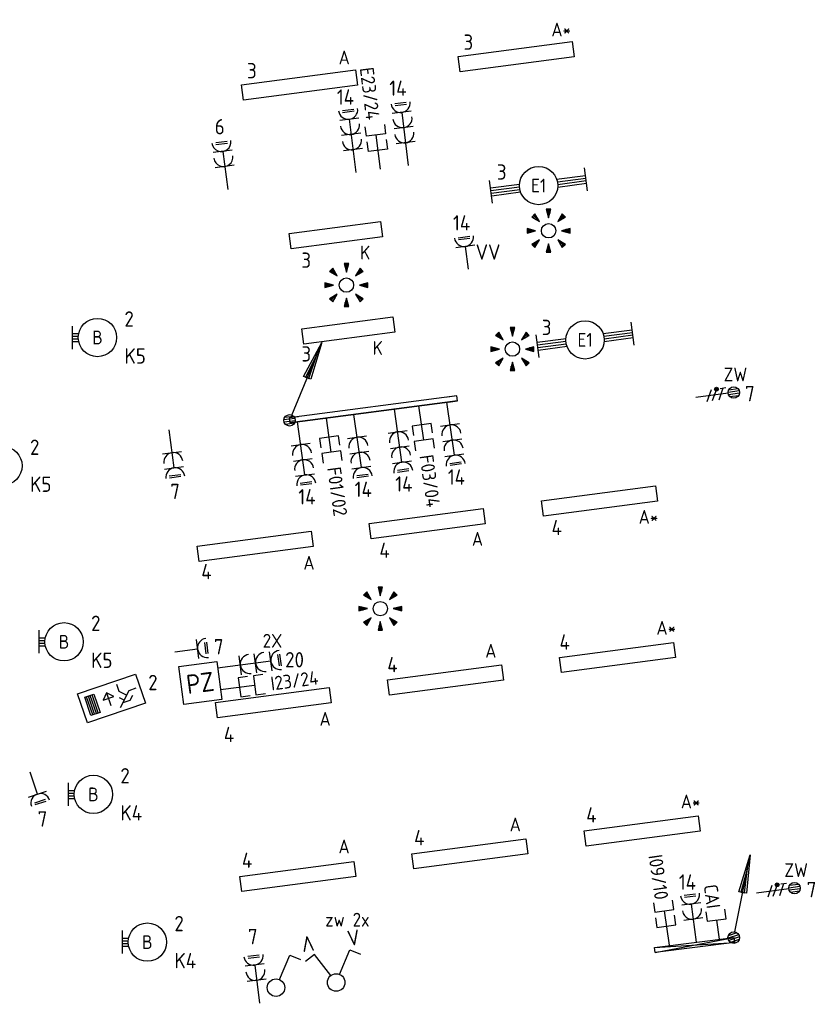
# Model space of a CAD drawing. Header units: millimetres. Extents: x -30977 to 210218, y -180497 to 109503.
# Tile 26 of 31: x 55504 to 65913, y 27816 to 40664. Entities that reach past the tile are written whole.
import ezdxf
from ezdxf.enums import TextEntityAlignment as Align

# ---------------------------------------------------------------- set-up
doc = ezdxf.new("R2010")
doc.units = ezdxf.units.MM
doc.header["$LTSCALE"] = 100
doc.header["$PDMODE"] = 1
for name, color, linetype in [('EB61306-_ATTRIB', 2, 'Continuous'), ('EB62204-_ATTRIB', 2, 'Continuous'), ('EB63101-_ATTRIB', 2, 'Continuous'), ('EB63103-_ATTRIB', 2, 'Continuous'), ('EB6441--_ATTRIB', 2, 'Continuous'), ('EB6531--_ATTRIB', 2, 'Continuous'), ('EL6110--_CEN-NOODSTR', 3, 'Continuous'), ('EL61303-_WANDGOOT', 3, 'Continuous'), ('EL61306-_ZUIL', 3, 'Continuous'), ('EL62203-_KRACHT-WCD230', 3, 'Continuous'), ('EL62204-_KRACHT-ASP230', 3, 'Continuous'), ('EL62205-_KRACHT-KAST', 3, 'Continuous'), ('EL63101-_LICHT-ARM', 3, 'Continuous'), ('EL63102-_LICHT-SCH', 3, 'Continuous'), ('EL63103-_LICHT-WCD230V', 3, 'Continuous'), ('EL63202-_NOODVRL-TXT', 3, 'Continuous'), ('EL6441--_DATACOM', 3, 'Continuous'), ('EL6531--_ZONWERING', 3, 'Continuous')]:
    doc.layers.add(name, color=color, linetype=linetype)
doc.styles.add('2_0', font='iso', dxfattribs={"height": 200})
doc.styles.add('ISO', font='iso.shx', dxfattribs={"height": 220})
doc.styles.add('NORATT', font='iso.shx')
doc.styles.add('NORDIM', font='isocp.shx')
doc.styles.get("Standard").update_dxf_attribs({"font": 'arial.ttf'})

# ---------------------------------------------------------------- blocks, each defined once
blk = doc.blocks.new('ES3W1L')
for p, q in [((1.25, 0), (-1.25, 0)), ((-0.75, 1.25), (0.75, 1.25)), ((-0.75, 1), (0.75, 1)), ((0, 0), (0, -3))]:
    blk.add_line(p, q)
blk.add_arc((0, 1.25), 1.25, 180, 0)
at = {"style": 'NORATT'}
for tag, flags, p in [('VERMOGEN', 9, (-2.5, 3)), ('GROEP', 8, (0, 3)), ('SCHAK', 8, (2.5, 3)), ('GELIJK', 9, (5, 3)), ('KAST', 9, (7, 3)), ('TAL', 8, (2.5, 3))]:
    blk.add_attdef(tag, text='', height=1.8, rotation=90, dxfattribs=dict(at, flags=flags)).set_placement(p, align=Align.MIDDLE_CENTER)
at = {"style": 'NORATT', "flags": 8}
blk.add_attdef('DOEL', text='', height=1.8, rotation=90, dxfattribs=at).set_placement((-2.5, 3), align=Align.MIDDLE_LEFT)
at = {"style": 'NORATT', "flags": 9}
blk.add_attdef('M_CODE', text='', height=1.8, dxfattribs=at).set_placement((0, 0), align=Align.MIDDLE_CENTER)
blk = doc.blocks.new('ES3G10')
for p, q in [((-3.25, -1.5), (-3.25, 1.5)), ((-3.25, 0.52), (-2.44, 0.52)), ((-3.25, 0.17), (-2.49, 0.17)), ((-3.25, -0.17), (-2.49, -0.17)), ((-3.25, -0.52), (-2.44, -0.52))]:
    blk.add_line(p, q)
blk.add_circle((0, 0), 2.5)
at = {"style": 'NORATT', "flags": 9}
blk.add_attdef('GELIJK', text='', height=1.8, dxfattribs=at).set_placement((3.5, 5), align=Align.MIDDLE_CENTER)
at = {"color": 6, "style": 'NORATT'}
for tag, flags, p in [('SCHAK', 8, (3.5, 2.75)), ('A_CODE', 8, (0, 0)), ('GROEP', 8, (-3.5, -2.75)), ('KAST', 9, (3.5, -2.75))]:
    blk.add_attdef(tag, text='', height=1.8, dxfattribs=dict(at, flags=flags)).set_placement(p, align=Align.MIDDLE)
blk = doc.blocks.new('ES3W2L')
for p, q in [((-0.75, 3.25), (0.75, 3.25)), ((-0.75, 3), (0.75, 3)), ((1.25, 2), (-1.25, 2)), ((0, 2), (0, -3)), ((1.25, 0), (-1.25, 0))]:
    blk.add_line(p, q)
for centre in [(0, 3.25), (0, 1.25)]:
    blk.add_arc(centre, 1.25, 180, 0)
at = {"style": 'NORATT'}
for tag, height, flags, p in [('GROEPI', 1.8, 9, (0, 9.5)), ('CODE', 3.5, 8, (0, 4.5)), ('M_CODE', 1.8, 9, (0, 0)), ('VERMOGENI', 1.8, 9, (0, -9.5)), ('DOELI', 1.8, 9, (0, -11.5))]:
    blk.add_attdef(tag, text='', height=height, dxfattribs=dict(at, flags=flags)).set_placement(p, align=Align.MIDDLE_CENTER)
for tag, flags, p in [('VERMOGEN', 9, (-2.5, 5)), ('GELIJKI', 9, (5, 5)), ('GELIJK', 9, (5, 5)), ('GROEP', 8, (0, 5)), ('SCHAK', 8, (2.5, 5)), ('KAST', 9, (7, 5)), ('TAL', 8, (2.5, 5))]:
    blk.add_attdef(tag, text='', height=1.8, rotation=90, dxfattribs=dict(at, flags=flags)).set_placement(p, align=Align.MIDDLE_CENTER)
at = {"style": 'NORATT', "flags": 8}
blk.add_attdef('DOEL', text='', height=1.8, rotation=90, dxfattribs=at).set_placement((-2.5, 5), align=Align.MIDDLE_LEFT)
blk = doc.blocks.new('ES111352')
at = {"color": 0}
blk.add_line((0, 1.5), (0, -3), dxfattribs=at)
for points in [[(-1.25, 2.75), (-1.25, 1.5), (1.25, 1.5), (1.25, 2.75)], [(-1.25, 0.75), (-1.25, -0.5), (1.25, -0.5), (1.25, 0.75)]]:
    blk.add_lwpolyline(points, dxfattribs=at)
at = {"color": 0, "style": 'NORATT', "flags": 8}
blk.add_attdef('NUMMER1', text='', height=1.8, rotation=90, dxfattribs=at).set_placement((-1.5, 4.5), align=Align.MIDDLE_LEFT)
at = {"style": 'NORATT', "flags": 8}
blk.add_attdef('NUMMER', text='', height=1.8, rotation=90, dxfattribs=at).set_placement((1.5, 4.5), align=Align.MIDDLE_LEFT)
at = {"style": 'NORATT'}
for tag, flags, p in [('PANEEL', 9, (0, 3)), ('CODE', 9, (1, 3.5)), ('GRP', 8, (0, -5)), ('RUIMTE', 9, (0, -7.5))]:
    blk.add_attdef(tag, text='', height=1.8, dxfattribs=dict(at, flags=flags)).set_placement(p, align=Align.MIDDLE_LEFT)
at = {"style": 'NORATT', "flags": 8}
blk.add_attdef('M_CODE', text='', height=1.8, dxfattribs=at).set_placement((0, 0), align=Align.MIDDLE_CENTER)
blk = doc.blocks.new('ES652141')
for p, q in [((-0.2, 3.75), (-0.2, 3)), ((0, 3.75), (0, 2.25)), ((0.2, 3.75), (0.2, 3)), ((-2.79, 2.51), (-2.26, 1.98)), ((-2.65, 2.65), (-1.59, 1.59)), ((-2.51, 2.79), (-1.98, 2.26)), ((2.65, 2.65), (1.59, 1.59)), ((2.51, 2.79), (1.98, 2.26)), ((2.79, 2.51), (2.26, 1.98)), ((-3.75, 0.2), (-3, 0.2)), ((-3.75, 0), (-2.25, 0)), ((3.75, 0), (2.25, 0)), ((3.75, 0.2), (3, 0.2)), ((-3.75, -0.2), (-3, -0.2)), ((-2.65, -2.65), (-1.59, -1.59)), ((2.65, -2.65), (1.59, -1.59)), ((3.75, -0.2), (3, -0.2)), ((-2.79, -2.51), (-2.26, -1.98)), ((-2.51, -2.79), (-1.98, -2.26)), ((-0.2, -3.75), (-0.2, -3)), ((0, -3.75), (0, -2.25)), ((0.2, -3.75), (0.2, -3)), ((2.51, -2.79), (1.98, -2.26)), ((2.79, -2.51), (2.26, -1.98))]:
    blk.add_line(p, q)
for points in [[(0, 2.25), (0.4, 3.75), (-0.4, 3.75)], [(-1.59, 1.59), (-2.37, 2.93), (-2.93, 2.37)], [(1.59, 1.59), (2.93, 2.37), (2.37, 2.93)], [(-2.25, 0), (-3.75, 0.4), (-3.75, -0.4)], [(2.25, 0), (3.75, -0.4), (3.75, 0.4)], [(-1.59, -1.59), (-2.93, -2.37), (-2.37, -2.93)], [(1.59, -1.59), (2.37, -2.93), (2.93, -2.37)], [(0, -2.25), (-0.4, -3.75), (0.4, -3.75)]]:
    blk.add_lwpolyline(points, close=True)
blk.add_circle((0, 0), 1.25)
at = {"style": 'NORATT'}
blk.add_attdef('NUMMER', text='', height=1.8, dxfattribs=at).set_placement((0, 5), align=Align.MIDDLE)
for tag, flags, p in [('PANEEL', 9, (0, 3)), ('CODE', 9, (1, 3.5)), ('GRP', 8, (0, -5)), ('RUIMTE', 9, (0, -7.5))]:
    blk.add_attdef(tag, text='', height=1.8, dxfattribs=dict(at, flags=flags)).set_placement(p, align=Align.MIDDLE_LEFT)
at = {"style": 'NORATT', "flags": 8}
blk.add_attdef('M_CODE', text='', height=1.8, dxfattribs=at).set_placement((0, 0), align=Align.MIDDLE_CENTER)
blk = doc.blocks.new('ES3S1')
blk.add_lwpolyline([(0.58, 1), (2.31, 4), (3.61, 3.25)])
blk.add_circle((0, 0), 1.15)
at = {"style": 'NORATT'}
for tag, flags, p in [('SCHAK', 8, (3, 5.5)), ('KAST', 9, (-3, 0.5)), ('M_CODE', 9, (0, 0)), ('DOEL', 9, (-3, -2)), ('GROEP', 9, (-3, -4.5))]:
    blk.add_attdef(tag, text='', height=1.8, dxfattribs=dict(at, flags=flags)).set_placement(p, align=Align.MIDDLE_CENTER)
blk = doc.blocks.new('EJ3P31')
at = {"color": 0}
blk.add_lwpolyline([(-7.5, -1), (-7.5, 1), (7.5, 1), (7.5, -1)], close=True, dxfattribs=at)
at = {"style": 'NORATT', "flags": 9}
blk.add_attdef('GELIJK', text='', height=1.8, dxfattribs=at).set_placement((3.5, 5), align=Align.MIDDLE_CENTER)
at = {"color": 0, "style": 'NORATT'}
for tag, flags, p in [('A_CODE', 8, (-3.5, 2.75)), ('SCHAK', 8, (3.5, 2.75)), ('GROEP', 8, (-3.5, -2.75)), ('KAST', 9, (3.5, -2.75))]:
    blk.add_attdef(tag, text='', height=1.8, dxfattribs=dict(at, flags=flags)).set_placement(p, align=Align.MIDDLE)
blk = doc.blocks.new('EJ3P21')
at = {"color": 0}
blk.add_lwpolyline([(-6, -1), (-6, 1), (6, 1), (6, -1)], close=True, dxfattribs=at)
at = {"style": 'NORATT'}
for tag, height, flags, p in [('GROEPI', 1.8, 9, (0, 9.5)), ('CODE', 3.5, 8, (0, 4.5)), ('GELIJK', 1.8, 9, (3.5, 5)), ('M_CODE', 1.8, 9, (0, 0)), ('VERMOGEN', 1.8, 9, (0, -5.5)), ('DOEL', 1.8, 9, (0, -7.5)), ('VERMOGENI', 1.8, 9, (0, -9.5)), ('DOELI', 1.8, 9, (0, -11.5))]:
    blk.add_attdef(tag, text='', height=height, dxfattribs=dict(at, flags=flags)).set_placement(p, align=Align.MIDDLE_CENTER)
at = {"style": 'NORATT', "flags": 9}
for tag in ['GELIJKI', 'TAL']:
    blk.add_attdef(tag, text='', height=1.8, rotation=90, dxfattribs=at).set_placement((5, 2.75), align=Align.MIDDLE_CENTER)
at = {"style": 'NORATT'}
for tag, flags, p in [('SCHAK', 8, (3.5, 2.8)), ('A_CODE', 8, (0, 0)), ('GROEP', 8, (-3.5, -2.8)), ('KAST', 9, (3.5, -2.8))]:
    blk.add_attdef(tag, text='', height=1.8, dxfattribs=dict(at, flags=flags)).set_placement(p, align=Align.MIDDLE)
blk = doc.blocks.new('EJ3T20')
at = {"color": 0}
for p, q in [((-6.25, -1.5), (-6.25, 1.5)), ((6.25, -1.5), (6.25, 1.5)), ((-6.25, 0.52), (-2.44, 0.52)), ((-6.25, 0.17), (-2.49, 0.17)), ((2.44, 0.52), (6.25, 0.52)), ((2.49, 0.17), (6.25, 0.17)), ((-6.25, -0.17), (-2.49, -0.17)), ((-6.25, -0.52), (-2.44, -0.52)), ((2.44, -0.52), (6.25, -0.52)), ((2.49, -0.17), (6.25, -0.17))]:
    blk.add_line(p, q, dxfattribs=at)
blk.add_circle((0, 0), 2.5, dxfattribs=at)
at = {"style": 'NORATT', "flags": 9}
blk.add_attdef('GELIJK', text='', height=1.8, dxfattribs=at).set_placement((3.5, 5), align=Align.MIDDLE_CENTER)
at = {"color": 0, "style": 'NORATT'}
for tag, flags, p in [('SCHAK', 8, (3.5, 2.75)), ('A_CODE', 8, (0, 0)), ('GROEP', 8, (-3.5, -2.75)), ('KAST', 9, (3.5, -2.75))]:
    blk.add_attdef(tag, text='', height=1.8, dxfattribs=dict(at, flags=flags)).set_placement(p, align=Align.MIDDLE)
blk = doc.blocks.new('ES3N026')
for p, q in [((-1.5, 0.75), (-1, 0.25)), ((0.38, -0.88), (0.38, 0.87)), ((2.25, 1.25), (2.25, -1.25)), ((2.5, 1.25), (2.5, -1.25)), ((2.75, 1.25), (2.75, -1.25)), ((3, 1.25), (3, -1.25))]:
    blk.add_line(p, q)
for points in [[(4.01, 2.01), (4.01, -1.98), (-3.99, -1.98), (-3.99, 2.01)], [(3.25, -1.25), (2, -1.25), (2, 1.25), (3.25, 1.25)], [(0.38, -0.88), (1.12, -0.13), (-0.37, -0.13)]]:
    blk.add_lwpolyline(points, close=True)
for points in [[(-0.75, 1.5), (-2.5, -0.25), (-3.5, -0.25)], [(-1.25, 1), (-2.25, 1), (-2.75, 0.5)], [(-2, 0.25), (-1.25, -0.5), (-1.25, -1.5)]]:
    blk.add_lwpolyline(points)
at = {"style": 'NORATT'}
for tag, height, flags, p in [('GROEPI', 1.8, 9, (0, 9.5)), ('CODE', 3.5, 8, (0, 4.5)), ('A_CODE', 1.8, 8, (-3.5, 3.5)), ('NUMMER', 1.8, 8, (3.5, 3.5)), ('SCHAK', 1.8, 8, (3.5, 2.75)), ('M_CODE', 1.8, 9, (0, 0)), ('GROEP', 1.8, 8, (-3.5, -3.5)), ('KAST', 1.8, 9, (3.5, -3.5)), ('VERMOGEN', 1.8, 9, (0, -5.5)), ('DOEL', 1.8, 9, (0, -7.5)), ('VERMOGENI', 1.8, 9, (0, -9.5)), ('DOELI', 1.8, 9, (0, -11.5))]:
    blk.add_attdef(tag, text='', height=height, dxfattribs=dict(at, flags=flags)).set_placement(p, align=Align.MIDDLE_CENTER)
at = {"style": 'NORATT', "flags": 9}
for tag in ['GELIJKI', 'TAL']:
    blk.add_attdef(tag, text='', height=1.8, rotation=90, dxfattribs=at).set_placement((5, 3.76), align=Align.MIDDLE_CENTER)
blk = doc.blocks.new('ES3W3L')
at = {"color": 2}
for p, q in [((-0.75, 5.25), (0.75, 5.25)), ((-0.75, 5), (0.75, 5))]:
    blk.add_line(p, q, dxfattribs=at)
at = {"color": 0}
for p, q in [((1.25, 4), (-1.25, 4)), ((0, 4), (0, -3)), ((1.25, 2), (-1.25, 2)), ((1.25, 0), (-1.25, 0))]:
    blk.add_line(p, q, dxfattribs=at)
for centre in [(0, 5.25), (0, 3.25), (0, 1.25)]:
    blk.add_arc(centre, 1.25, 180, 0, dxfattribs=at)
at = {"style": 'NORATT'}
for tag, flags, p in [('VERMOGEN', 9, (-2.5, 7)), ('GROEP', 8, (0, 7)), ('SCHAK', 8, (2.5, 7)), ('GELIJK', 9, (5, 7)), ('TAL', 8, (2.5, 7)), ('KAST', 9, (7, 7))]:
    blk.add_attdef(tag, text='', height=1.8, rotation=90, dxfattribs=dict(at, flags=flags)).set_placement(p, align=Align.MIDDLE_CENTER)
at = {"style": 'NORATT', "flags": 8}
blk.add_attdef('DOEL', text='', height=1.8, rotation=90, dxfattribs=at).set_placement((-2.5, 7), align=Align.MIDDLE_LEFT)
at = {"style": 'NORATT', "flags": 9}
blk.add_attdef('M_CODE', text='', height=1.8, dxfattribs=at).set_placement((0, 0), align=Align.MIDDLE_CENTER)
blk = doc.blocks.new('ES111351')
blk.add_line((0, -0.5), (0, -3))
blk.add_lwpolyline([(-1.25, 0.75), (-1.25, -0.5), (1.25, -0.5), (1.25, 0.75)])
at = {"style": 'NORATT', "flags": 8}
blk.add_attdef('NUMMER', text='', height=1.8, rotation=90, dxfattribs=at).set_placement((0, 2.5), align=Align.MIDDLE_LEFT)
at = {"style": 'NORATT'}
for tag, flags, p in [('PANEEL', 9, (0, 3)), ('CODE', 9, (1, 3.5)), ('GRP', 8, (0, -5)), ('RUIMTE', 9, (0, -7.5))]:
    blk.add_attdef(tag, text='', height=1.8, dxfattribs=dict(at, flags=flags)).set_placement(p, align=Align.MIDDLE_LEFT)
at = {"style": 'NORATT', "flags": 8}
blk.add_attdef('M_CODE', text='', height=1.8, dxfattribs=at).set_placement((0, 0), align=Align.MIDDLE_CENTER)
blk = doc.blocks.new('EH100000')
at = {"linetype": 'ByBlock'}
for p, q in [((1, 0.5), (0, 0.5)), ((1, 0.5, 1), (0, 0.5, 1)), ((0, -0.5, 1), (1, -0.5, 1)), ((1, -0.5), (0, -0.5))]:
    blk.add_line(p, q, dxfattribs=at)
at = {"linetype": 'ByBlock', "invisible_edges": 15}
for points in [[(1, -0.5), (0, -0.5), (0, 0.5), (1, 0.5)], [(0, 0.5), (1, 0.5), (1, 0.5, 1), (0, 0.5, 1)], [(0, -0.5, 1), (1, -0.5, 1), (1, -0.5), (0, -0.5)]]:
    blk.add_3dface(points, dxfattribs=at)
at = {"linetype": 'ByBlock', "style": '2_0', "flags": 8}
blk.add_attdef('FUNCTIE', text='', height=0.5, dxfattribs=at).set_placement((0.5, 0), align=Align.MIDDLE)
at = {"linetype": 'ByBlock', "flags": 9}
blk.add_attdef('SCHOT', text='', height=0.5, dxfattribs=at).set_placement((0.5, 0), align=Align.MIDDLE)
blk = doc.blocks.new('WGE')
blk.add_lwpolyline([(-1, -0.5), (0, -0.5), (0, 0.5), (-1, 0.5)])
at = {"style": '2_0', "flags": 9}
for tag in ['HULPSTUK', 'SCHOT']:
    blk.add_attdef(tag, text='', height=0.5, dxfattribs=at).set_placement((0, 0), align=Align.MIDDLE)
blk = doc.blocks.new('ES111201')
at = {"color": 0}
for p, q in [((0.38, 0.65), (5.5, 9.53)), ((0.73, 0.15), (-0.73, 0.15)), ((0.6, 0.45), (-0.6, 0.45)), ((0.73, -0.15), (-0.73, -0.15)), ((0.6, -0.45), (-0.6, -0.45))]:
    blk.add_line(p, q, dxfattribs=at)
for points in [[(2.57, 5.45), (5.5, 9.53), (3.43, 4.95)], [(3.22, 5.07), (4.63, 8.01), (2.78, 5.32)]]:
    blk.add_lwpolyline(points, close=True, dxfattribs=at)
blk.add_circle((0, 0), 0.75, dxfattribs=at)
at = {"style": 'NORATT', "flags": 9}
for tag in ['GELIJKI', 'TAL']:
    blk.add_attdef(tag, text='', height=1.8, rotation=90, dxfattribs=at).set_placement((5, 11.28), align=Align.MIDDLE_CENTER)
at = {"style": 'NORATT'}
for tag, height, flags, p in [('GROEPI', 1.8, 9, (0, 9.5)), ('GROEP', 1.8, 8, (0, 7.5)), ('CODE', 3.5, 8, (0, 4.5)), ('M_CODE', 1.8, 8, (0, 0)), ('KAST', 1.8, 9, (0, -3.5)), ('VERMOGEN', 1.8, 9, (0, -5.5)), ('DOEL', 1.8, 9, (0, -7.5)), ('VERMOGENI', 1.8, 9, (0, -9.5)), ('DOELI', 1.8, 9, (0, -11.5))]:
    blk.add_attdef(tag, text='', height=height, dxfattribs=dict(at, flags=flags)).set_placement(p, align=Align.MIDDLE_CENTER)
blk = doc.blocks.new('ES3X5')
at = {"color": 0}
for p, q in [((-0.45, 1.4), (-0.45, 2.6)), ((-0.15, 1.27), (-0.15, 2.73)), ((0.15, 1.27), (0.15, 2.73)), ((0.45, 1.4), (0.45, 2.6)), ((0, 1.25), (0, -3))]:
    blk.add_line(p, q, dxfattribs=at)
at = {"color": 1}
for p, q in [((-0.88, -0.38), (-0.88, 0.01)), ((-0.78, -0.42), (-0.78, 0.06)), ((-0.73, 1.04), (-0.73, 0.3)), ((-0.73, 0.67), (0.73, -0.07)), ((-0.69, -0.42), (-0.69, 0.06)), ((-0.59, -0.38), (-0.59, 0.01)), ((-0.73, -0.18), (0.73, -0.92)), ((-0.73, -0.88), (0.73, -1.62))]:
    blk.add_line(p, q, dxfattribs=at)
at = {"color": 0}
blk.add_circle((0, 2), 0.75, dxfattribs=at)
at = {"color": 1}
blk.add_circle((-0.73, -0.18), 0.245, dxfattribs=at)
at = {"style": 'NORATT'}
for tag, flags, p in [('VERMOGEN', 9, (-2.5, 4.5)), ('GROEP', 8, (0, 4.5)), ('SCHAK', 8, (2.5, 4.5)), ('KAST', 9, (7, 4.5)), ('DOEL', 8, (-2.5, 1))]:
    blk.add_attdef(tag, text='', height=1.8, rotation=90, dxfattribs=dict(at, flags=flags)).set_placement(p, align=Align.MIDDLE_LEFT)
for tag, flags, p in [('GELIJK', 9, (5, 4.5)), ('TAL', 8, (2.5, 4.5))]:
    blk.add_attdef(tag, text='', height=1.8, rotation=90, dxfattribs=dict(at, flags=flags)).set_placement(p, align=Align.MIDDLE_CENTER)
at = {"style": 'NORATT', "flags": 9}
blk.add_attdef('M_CODE', text='', height=1.8, dxfattribs=at).set_placement((0, 0), align=Align.MIDDLE_CENTER)
blk = doc.blocks.new('ES3SZ')
at = {"color": 0}
for points in [[(-0.58, 1), (-2.31, 4), (-3.61, 3.25)], [(0.58, 1), (2.31, 4), (3.61, 3.25)]]:
    blk.add_lwpolyline(points, dxfattribs=at)
blk.add_circle((0, 0), 1.15, dxfattribs=at)
blk.add_point((0, 0), dxfattribs=at)
blk.add_point((0, 0), dxfattribs=at)
at = {"color": 2, "style": 'ISO'}
blk.add_text('V', height=2, rotation=180, dxfattribs=at).set_placement((-3, 5.5), align=Align.MIDDLE_CENTER)
blk.add_text('V', height=2, dxfattribs=at).set_placement((3, 5.5), align=Align.MIDDLE_CENTER)
at = {"style": 'NORATT'}
for tag, flags, p in [('SCHAK', 8, (3, 5.5)), ('KAST', 9, (-3, 0.5)), ('M_CODE', 8, (0, 0)), ('DOEL', 9, (-3, -2)), ('GROEP', 9, (-3, -4.5))]:
    blk.add_attdef(tag, text='', height=1.8, dxfattribs=dict(at, flags=flags)).set_placement(p, align=Align.MIDDLE_CENTER)
for tag, flags, p in [('PANEEL', 9, (0, 3)), ('CODE', 9, (1, 3.5)), ('GRP', 8, (0, -5)), ('RUIMTE', 9, (0, -7.5))]:
    blk.add_attdef(tag, text='', height=1.8, dxfattribs=dict(at, flags=flags)).set_placement(p, align=Align.MIDDLE_LEFT)
blk = doc.blocks.new('ES1Z0001')
at = {"color": 0}
blk.add_lwpolyline([(-2.5, -2.5), (2.5, -2.5), (2.5, 2.5), (-2.5, 2.5)], close=True, dxfattribs=at)
at = {"color": 0, "style": 'NORATT'}
for tag, flags, p in [('SCHAKW', 8, (3.5, 10)), ('GROEPW', 8, (3.5, 7.5)), ('DOELW', 9, (3.5, 5)), ('VERMOGENW', 9, (3.5, 2.5)), ('SCHAKX', 8, (3.5, 0)), ('GROEPX', 8, (3.5, -2.5)), ('DOELX', 9, (3.5, -5)), ('VERMOGENX', 9, (3.5, -7.5))]:
    blk.add_attdef(tag, text='', height=1.8, dxfattribs=dict(at, flags=flags)).set_placement(p, align=Align.MIDDLE_LEFT)
at = {"color": 0, "style": 'NORATT', "flags": 9}
for tag, p in [('TALW', (0, 4)), ('TALX', (0, -4))]:
    blk.add_attdef(tag, text='', height=1.8, dxfattribs=at).set_placement(p, align=Align.MIDDLE_CENTER)
at = {"color": 0, "style": 'NORATT'}
for tag, height, flags, p in [('CODE', 2.5, 8, (0, 0)), ('KAST', 1.8, 9, (0, -6))]:
    blk.add_attdef(tag, text='', height=height, dxfattribs=dict(at, flags=flags)).set_placement(p, align=Align.MIDDLE)
at = {"style": 'NORATT', "flags": 8}
blk.add_attdef('M_CODE', text='', height=1.8, dxfattribs=at).set_placement((0, 0), align=Align.MIDDLE_CENTER)

msp = doc.modelspace()

# ---------------------------------------------------------------- linework, layer by layer
at = {"layer": 'EL61303-_WANDGOOT'}
for p, q in [((63789, 28557, -12760), (64822, 28686)), ((63797, 28492, -12760), (64822, 28686)), ((64822, 28686), (64830, 28621)), ((63789, 28557, -12760), (64830, 28621)), ((63797, 28492, -12760), (63789, 28557, -12760)), ((64830, 28621), (63797, 28492, -12760))]:
    msp.add_line(p, q, dxfattribs=at)

# ---------------------------------------------------------------- block references
at = {"layer": 'EL6110--_CEN-NOODSTR', "xscale": 100, "yscale": 100, "zscale": 100}
for p, rotation in [((58179, 38748, -16800), 7.500000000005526), ((57492, 35014, -16800), 187.4999999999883)]:
    msp.add_blockref('ES3W2L', p, dxfattribs=dict(at, rotation=rotation))
at = {"layer": 'EL61303-_WANDGOOT'}
for name, p, xscale, yscale, zscale, rotation in [('EH100000', (59026, 35436, -120), 2205, 65, 120, 7.500000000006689), ('WGE', (61212, 35723, -120), 120, 65, 120, 7.500000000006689), ('WGE', (59026, 35436, -120), 120, 65, 120, 187.5000000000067), ('ES111201', (64822, 28686), 100, 100, 100, 18.7499999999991)]:
    msp.add_blockref(name, p, dxfattribs=dict(at, xscale=xscale, yscale=yscale, zscale=zscale, rotation=rotation))
at = {"layer": 'EL61306-_ZUIL'}
ref = msp.add_blockref('ES1Z0001', (57860, 32010), dxfattribs=dict(at, xscale=-100.0000000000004, yscale=100, zscale=100, rotation=7.526730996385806))
ref.add_attrib('CODE', 'PZ', dxfattribs={"layer": 'EB61306-_ATTRIB', "color": 2, "height": 250, "rotation": 7.5267, "style": 'NORATT', "flags": 8}).set_placement((57860, 32010), align=Align.MIDDLE)
at = {"layer": 'EL62203-_KRACHT-WCD230', "xscale": 100.0000000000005, "yscale": 100.0000000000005, "zscale": 100.0000000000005, "rotation": 7.213055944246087}
msp.add_blockref('ES3W2L', (58596, 28129), dxfattribs=at)
at = {"layer": 'EL62204-_KRACHT-ASP230'}
ref = msp.add_blockref('ES3X5', (64624, 35773, -16800), dxfattribs=dict(at, xscale=100, yscale=100, zscale=100, rotation=277.500000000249))
ref.add_attrib('DOEL', 'ZW', dxfattribs={"layer": 'EB62204-_ATTRIB', "color": 1, "height": 180, "style": 'NORATT', "flags": 8}).set_placement((64690, 36034, -16800), align=Align.MIDDLE_LEFT)
ref = msp.add_blockref('ES3X5', (65416, 29306, -16800), dxfattribs=dict(at, xscale=100, yscale=100, zscale=100, rotation=277.4999999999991))
ref.add_attrib('DOEL', 'ZW', dxfattribs={"layer": 'EB62204-_ATTRIB', "color": 1, "height": 180, "style": 'NORATT', "flags": 8}).set_placement((65482, 29567, -16800), align=Align.MIDDLE_LEFT)
at = {"layer": 'EL62205-_KRACHT-KAST', "xscale": 100, "yscale": 100, "zscale": 100, "rotation": 7.500000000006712}
msp.add_blockref('ES111201', (59026, 35436, -120), dxfattribs=at)
at = {"layer": 'EL63101-_LICHT-ARM'}
ref = msp.add_blockref('EJ3P31', (61982, 40183, -14200), dxfattribs=dict(at, xscale=100.0000000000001, yscale=100.0000000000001, zscale=100.0000000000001, rotation=187.4999999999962))
ref.add_attrib('A_CODE', 'A*', dxfattribs={"layer": 'EB63101-_ATTRIB', "color": 1, "height": 180, "style": 'NORATT', "flags": 8}).set_placement((62570, 40536, -14200), align=Align.MIDDLE)
ref = msp.add_blockref('EJ3P31', (59156, 39811, -14200), dxfattribs=dict(at, xscale=100.0000000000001, yscale=100.0000000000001, zscale=100.0000000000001, rotation=187.4999999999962))
ref.add_attrib('A_CODE', 'A', dxfattribs={"layer": 'EB63101-_ATTRIB', "color": 1, "height": 180, "style": 'NORATT', "flags": 8}).set_placement((59739, 40172, -14200), align=Align.MIDDLE)
ref = msp.add_blockref('EJ3T20', (62276, 38500, -16800), dxfattribs=dict(at, xscale=99.99999999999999, yscale=99.99999999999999, zscale=99.99999999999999, rotation=7.500000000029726))
ref.add_attrib('A_CODE', 'E1', dxfattribs={"layer": 'EB63101-_ATTRIB', "color": 1, "height": 180, "style": 'NORATT', "flags": 8}).set_placement((62276, 38500, -16800), align=Align.MIDDLE)
at = {"layer": 'EL63101-_LICHT-ARM', "xscale": 75, "yscale": 75, "zscale": 75}
for p in [(62406, 37910, -16000), (59768, 37201, -16000), (61934, 36366, -16000), (60210, 32979, -16000)]:
    msp.add_blockref('ES652141', p, dxfattribs=at)
at = {"layer": 'EL63101-_LICHT-ARM'}
ref = msp.add_blockref('EJ3P21', (59630, 37852, -14200), dxfattribs=dict(at, xscale=100.0000000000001, yscale=100.0000000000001, zscale=100.0000000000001, rotation=187.4999999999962))
ref.add_attrib('A_CODE', 'K', dxfattribs={"layer": 'EB63101-_ATTRIB', "color": 1, "height": 180, "style": 'NORATT', "flags": 8}).set_placement((60013, 37625, -14200), align=Align.MIDDLE)
ref = msp.add_blockref('ES3G10', (56519, 36517, -14400), dxfattribs=dict(at, xscale=100, yscale=100, zscale=100))
ref.add_attrib('A_CODE', 'B', dxfattribs={"layer": 'EB63101-_ATTRIB', "color": 1, "height": 180, "style": 'NORATT', "flags": 8}).set_placement((56519, 36517, -14400), align=Align.MIDDLE)
ref = msp.add_blockref('EJ3P21', (59793, 36608, -14200), dxfattribs=dict(at, xscale=100.0000000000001, yscale=100.0000000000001, zscale=100.0000000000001, rotation=187.4999999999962))
ref.add_attrib('A_CODE', 'K', dxfattribs={"layer": 'EB63101-_ATTRIB', "color": 1, "height": 180, "style": 'NORATT', "flags": 8}).set_placement((60176, 36381, -14200), align=Align.MIDDLE)
ref = msp.add_blockref('EJ3T20', (62882, 36486), dxfattribs=dict(at, xscale=99.99999999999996, yscale=99.99999999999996, zscale=99.99999999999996, rotation=7.500000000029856))
ref.add_attrib('A_CODE', 'E1', dxfattribs={"layer": 'EB63101-_ATTRIB', "color": 1, "height": 180, "style": 'NORATT', "flags": 8}).set_placement((62882, 36486), align=Align.MIDDLE)
ref = msp.add_blockref('ES3G10', (55286, 34843, -5592), dxfattribs=dict(at, xscale=100, yscale=100, zscale=100))
ref.add_attrib('A_CODE', 'B', dxfattribs={"layer": 'EB63101-_ATTRIB', "color": 1, "height": 180, "style": 'NORATT', "flags": 8}).set_placement((55286, 34843, -5592), align=Align.MIDDLE)
ref = msp.add_blockref('EJ3P31', (63070, 34384, -14200), dxfattribs=dict(at, xscale=100.0000000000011, yscale=100.0000000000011, zscale=100.0000000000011, rotation=187.5000000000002))
ref.add_attrib('A_CODE', 'A*', dxfattribs={"layer": 'EB63101-_ATTRIB', "color": 1, "height": 180, "style": 'NORATT', "flags": 8}).set_placement((63709, 34176, -14200), align=Align.MIDDLE)
ref = msp.add_blockref('EJ3P31', (60823, 34088, -14200), dxfattribs=dict(at, xscale=100.0000000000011, yscale=100.0000000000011, zscale=100.0000000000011, rotation=187.5000000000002))
ref.add_attrib('A_CODE', 'A', dxfattribs={"layer": 'EB63101-_ATTRIB', "color": 1, "height": 180, "style": 'NORATT', "flags": 8}).set_placement((61478, 33889, -14200), align=Align.MIDDLE)
ref = msp.add_blockref('EJ3P31', (58576, 33792, -14200), dxfattribs=dict(at, xscale=100.0000000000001, yscale=100.0000000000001, zscale=100.0000000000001, rotation=187.4999999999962))
ref.add_attrib('A_CODE', 'A', dxfattribs={"layer": 'EB63101-_ATTRIB', "color": 1, "height": 180, "style": 'NORATT', "flags": 8}).set_placement((59279, 33578, -14200), align=Align.MIDDLE)
ref = msp.add_blockref('ES3G10', (56083, 32546, 2400), dxfattribs=dict(at, xscale=100, yscale=100, zscale=100))
ref.add_attrib('A_CODE', 'B', dxfattribs={"layer": 'EB63101-_ATTRIB', "color": 1, "height": 180, "style": 'NORATT', "flags": 8}).set_placement((56083, 32546, 2400), align=Align.MIDDLE)
ref = msp.add_blockref('EJ3P31', (63307, 32342, -14200), dxfattribs=dict(at, xscale=100.0000000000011, yscale=100.0000000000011, zscale=100.0000000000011, rotation=187.5000000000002))
ref.add_attrib('A_CODE', 'A*', dxfattribs={"layer": 'EB63101-_ATTRIB', "color": 1, "height": 180, "style": 'NORATT', "flags": 8}).set_placement((63941, 32729, -14200), align=Align.MIDDLE)
ref = msp.add_blockref('EJ3P31', (61061, 32047, -14200), dxfattribs=dict(at, xscale=100.0000000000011, yscale=100.0000000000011, zscale=100.0000000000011, rotation=187.5000000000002))
ref.add_attrib('A_CODE', 'A', dxfattribs={"layer": 'EB63101-_ATTRIB', "color": 1, "height": 180, "style": 'NORATT', "flags": 8}).set_placement((61652, 32429, -14200), align=Align.MIDDLE)
ref = msp.add_blockref('EJ3P31', (58814, 31751, -14200), dxfattribs=dict(at, xscale=100.0000000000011, yscale=100.0000000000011, zscale=100.0000000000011, rotation=187.5000000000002))
ref.add_attrib('A_CODE', 'A', dxfattribs={"layer": 'EB63101-_ATTRIB', "color": 1, "height": 180, "style": 'NORATT', "flags": 8}).set_placement((59490, 31541, -14200), align=Align.MIDDLE)
ref = msp.add_blockref('ES3G10', (56466, 30555), dxfattribs=dict(at, xscale=100, yscale=100, zscale=100))
ref.add_attrib('A_CODE', 'B', dxfattribs={"layer": 'EB63101-_ATTRIB', "color": 1, "height": 180, "style": 'NORATT', "flags": 8}).set_placement((56466, 30555), align=Align.MIDDLE)
ref = msp.add_blockref('EJ3P31', (63626, 30076, -14200), dxfattribs=dict(at, xscale=100.0000000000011, yscale=100.0000000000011, zscale=100.0000000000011, rotation=187.5000000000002))
ref.add_attrib('A_CODE', 'A*', dxfattribs={"layer": 'EB63101-_ATTRIB', "color": 1, "height": 180, "style": 'NORATT', "flags": 8}).set_placement((64259, 30462, -14200), align=Align.MIDDLE)
ref = msp.add_blockref('EJ3P31', (61380, 29780, -14200), dxfattribs=dict(at, xscale=100.0000000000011, yscale=100.0000000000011, zscale=100.0000000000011, rotation=187.5000000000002))
ref.add_attrib('A_CODE', 'A', dxfattribs={"layer": 'EB63101-_ATTRIB', "color": 1, "height": 180, "style": 'NORATT', "flags": 8}).set_placement((61971, 30163, -14200), align=Align.MIDDLE)
ref = msp.add_blockref('EJ3P31', (59133, 29484, -14200), dxfattribs=dict(at, xscale=100.0000000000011, yscale=100.0000000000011, zscale=100.0000000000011, rotation=187.5000000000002))
ref.add_attrib('A_CODE', 'A', dxfattribs={"layer": 'EB63101-_ATTRIB', "color": 1, "height": 180, "style": 'NORATT', "flags": 8}).set_placement((59737, 29875, -14200), align=Align.MIDDLE)
ref = msp.add_blockref('ES3G10', (57170, 28627), dxfattribs=dict(at, xscale=100, yscale=100, zscale=100))
ref.add_attrib('A_CODE', 'B', dxfattribs={"layer": 'EB63101-_ATTRIB', "color": 1, "height": 180, "style": 'NORATT', "flags": 8}).set_placement((57170, 28627), align=Align.MIDDLE)
at = {"layer": 'EL63102-_LICHT-SCH', "xscale": 100.0000000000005, "yscale": 100.0000000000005, "zscale": 100.0000000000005, "rotation": 7.213055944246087}
msp.add_blockref('ES3S1', (58849, 28033, 150), dxfattribs=at)
at = {"layer": 'EL63103-_LICHT-WCD230V'}
for name, p, xscale, yscale, zscale, rotation in [('ES3W3L', (60539, 39058, 210), 100, 100, 100, 6.999999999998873), ('ES3W3L', (59854, 38968), 100, 100, 100, 6.999999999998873), ('ES3W1L', (61318, 37705), 99.99999999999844, 99.99999999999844, 99.99999999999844, 7.500000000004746), ('ES3W3L', (60437, 35286, -120), 100.0000000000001, 100.0000000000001, 100.0000000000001, 187.9999999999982), ('ES3W3L', (61121, 35376, 90), 100.0000000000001, 100.0000000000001, 100.0000000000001, 187.9999999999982), ('ES3W3L', (59907, 35216, 90), 100.0000000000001, 100.0000000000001, 100.0000000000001, 187.9999999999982), ('ES3W3L', (59171, 35119, -120), 100.0000000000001, 100.0000000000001, 100.0000000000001, 187.9999999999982), ('ES3W1L', (57826, 32451, -16800), 100, 100, 100, 277.5000000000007), ('ES3W1L', (55736, 30559, -16800), 100.0000000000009, 100.0000000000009, 100.0000000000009, 198.1245476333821), ('ES3W2L', (64293, 28926, 15750), 100.0000000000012, 100.0000000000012, 100.0000000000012, 7.499999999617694)]:
    msp.add_blockref(name, p, dxfattribs=dict(at, xscale=xscale, yscale=yscale, zscale=zscale, rotation=rotation))
ref = msp.add_blockref('ES3W3L', (58384, 32240), dxfattribs=dict(at, xscale=100.0000000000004, yscale=100.0000000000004, zscale=100.0000000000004, rotation=277.5267309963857))
ref.add_attrib('DOEL', '2X', dxfattribs={"layer": 'EB63103-_ATTRIB', "color": 1, "height": 180, "style": 'NORATT', "flags": 8}).set_placement((58675, 32559), align=Align.MIDDLE_LEFT)
at = {"layer": 'EL63202-_NOODVRL-TXT', "xscale": 100.0000000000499, "yscale": 100.0000000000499, "zscale": 100.0000000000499, "rotation": 198.750000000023}
msp.add_blockref('ES3N026', (56702, 31808, -28400), dxfattribs=at)
at = {"layer": 'EL6441--_DATACOM'}
ref = msp.add_blockref('ES111352', (60172, 39010), dxfattribs=dict(at, xscale=-100.0000000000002, yscale=99.99999999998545, zscale=100, rotation=6.999999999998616))
ref.add_attrib('NUMMER1', 'E23/24', dxfattribs={"layer": 'EB6441--_ATTRIB', "color": 1, "height": 180, "rotation": 277, "style": 'NORATT', "flags": 8}).set_placement((60031, 40042), align=Align.MIDDLE_LEFT)
ref = msp.add_blockref('ES111352', (60755, 35328, -120), dxfattribs=dict(at, xscale=99.99999999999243, yscale=99.99999999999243, zscale=99.99999999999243, rotation=187.9999999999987))
ref.add_attrib('NUMMER1', 'F03/04', dxfattribs={"layer": 'EB6441--_ATTRIB', "color": 1, "height": 180, "rotation": 278, "style": 'NORATT', "flags": 8}).set_placement((60809, 34986, -120), align=Align.MIDDLE_LEFT)
ref = msp.add_blockref('ES111352', (59549, 35169, -120), dxfattribs=dict(at, xscale=99.99999999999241, yscale=99.99999999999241, zscale=99.99999999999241, rotation=187.9999999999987))
ref.add_attrib('NUMMER1', 'F01/02', dxfattribs={"layer": 'EB6441--_ATTRIB', "color": 1, "height": 180, "rotation": 278, "style": 'NORATT', "flags": 8}).set_placement((59603, 34827, -1170), align=Align.MIDDLE_LEFT)
ref = msp.add_blockref('ES111352', (58421, 31958), dxfattribs=dict(at, xscale=99.99999999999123, yscale=99.99999999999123, zscale=99.99999999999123, rotation=277.53))
ref.add_attrib('NUMMER1', 'I23/24', dxfattribs={"layer": 'EB6441--_ATTRIB', "color": 1, "height": 180, "rotation": 7.53, "style": 'NORATT', "flags": 8}).set_placement((59399, 32081), align=Align.MIDDLE_RIGHT)
ref = msp.add_blockref('ES111352', (63937, 28886, -15291), dxfattribs=dict(at, xscale=99.99999999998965, yscale=99.99999999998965, zscale=99.99999999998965, rotation=8.272184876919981))
ref.add_attrib('NUMMER1', 'I09/10', dxfattribs={"layer": 'EB6441--_ATTRIB', "color": 1, "height": 180, "rotation": 278.2722, "style": 'NORATT', "flags": 8}).set_placement((63882, 29184, -15291), align=Align.MIDDLE_RIGHT)
ref = msp.add_blockref('ES111351', (64592, 28965), dxfattribs=dict(at, xscale=100.0000000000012, yscale=100.0000000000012, zscale=100.0000000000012, rotation=7.499999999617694))
ref.add_attrib('NUMMER', 'CAI', dxfattribs={"layer": 'EB6441--_ATTRIB', "color": 1, "height": 180, "rotation": 277.5, "style": 'NORATT', "flags": 8}).set_placement((64560, 29068), align=Align.MIDDLE_RIGHT)
at = {"layer": 'EL6531--_ZONWERING'}
ref = msp.add_blockref('ES3SZ', (59634, 28100, -15300), dxfattribs=dict(at, xscale=100, yscale=100, zscale=100, rotation=7.499999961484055))
ref.add_attrib('SCHAK', 'zw 2x', dxfattribs={"layer": 'EB6531--_ATTRIB', "color": 1, "height": 180, "style": 'NORATT', "flags": 8}).set_placement((59780, 28920, -15300), align=Align.MIDDLE_CENTER)

# ---------------------------------------------------------------- texts
at = {"layer": 'EL63101-_LICHT-ARM', "color": 1, "style": 'NORDIM'}
for s, p in [('3', (61296, 40271, -19200)), ('3', (58471, 39899, -19200)), ('3', (61731, 38577, -36000)), ('3', (59180, 37426, -19200)), ('2', (56871, 36659, -16800)), ('3', (62317, 36549, -19200)), ('K5', (56871, 36176, -16800)), ('3', (59181, 36203, -19200)), ('2', (55639, 34985, -7992)), ('K5', (55639, 34502, -7992)), ('4', (62444, 33937, -19200)), ('4', (60198, 33641, -19200)), ('4', (57874, 33362, -19200)), ('2', (56436, 32688)), ('4', (62548, 32444, -19200)), ('K5', (56436, 32205)), ('4', (60301, 32148, -19200)), ('2', (57181, 31915, -16800)), ('4', (58168, 31237, -19200)), ('2', (56818, 30698, -2400)), ('K4', (56818, 30214, -2400)), ('4', (62897, 30187, -19200)), ('4', (60651, 29891, -19200)), ('4', (58404, 29596, -19200)), ('2', (57523, 28769, -2400)), ('K4', (57523, 28286, -2400))]:
    msp.add_text(s, height=200, dxfattribs=at).set_placement(p)
at = {"layer": 'EL63103-_LICHT-WCD230V', "color": 7, "style": 'NORDIM'}
for s, p in [('14', (60327, 39671, -38600)), ('14', (59643, 39555, -38600)), ('6', (58050, 39168, -38600)), ('14', (61158, 37913, -38600)), ('VV', (61454, 37532, -38600)), ('7', (64970, 35685, -55610)), ('14', (60405, 34506, -55610)), ('14', (61090, 34596, -55400)), ('7', (57468, 34408, -55610)), ('14', (59875, 34436, -55400)), ('14', (59140, 34339, -55610)), ('7', (58038, 32382, -56660)), ('20', (58968, 32212, -38810)), ('7', (55738, 30134, -55610)), ('14', (64105, 29311, -55400)), ('7', (65774, 29212, -55610)), ('7', (58482, 28599, -55610))]:
    msp.add_text(s, height=200, dxfattribs=at).set_placement(p)

doc.saveas('drawing.dxf')
